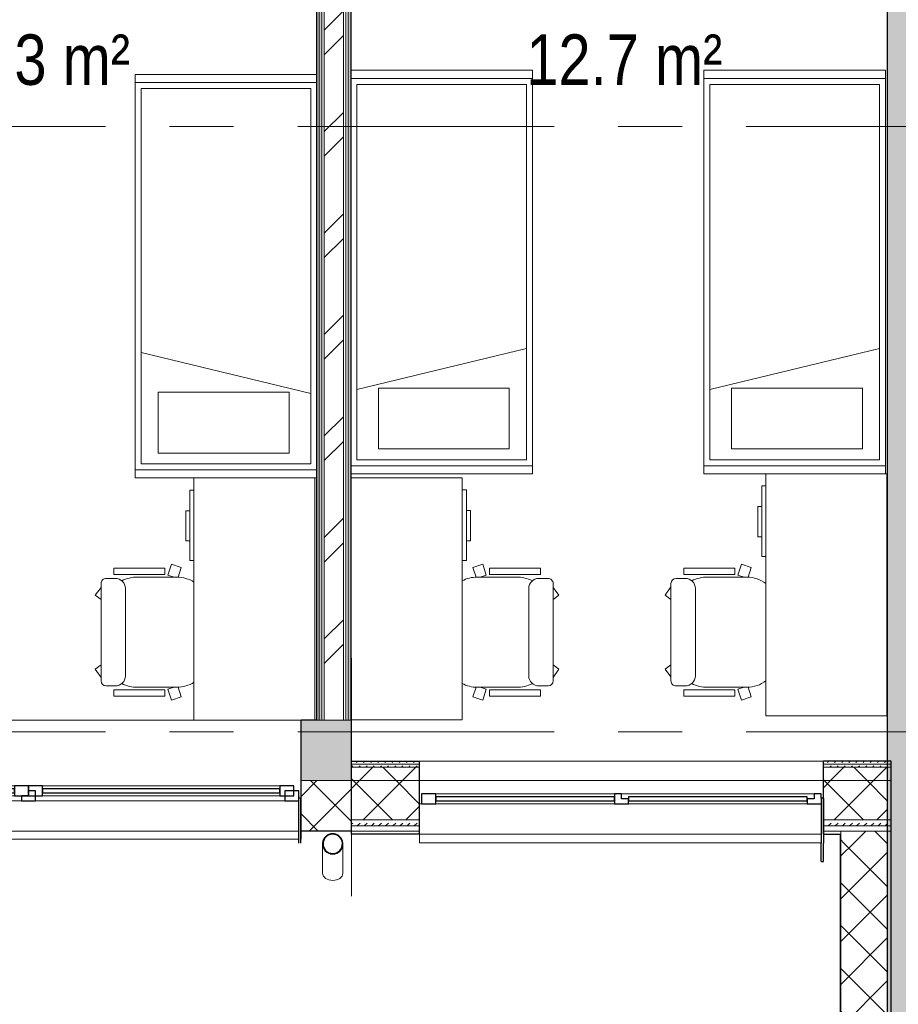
# Model space of a CAD drawing. Header units: millimetres. Extents: x -2180 to 91692, y -6418 to 21859.
# Tile 75 of 256: x 19545 to 23898, y 3150 to 8030. Entities that reach past the tile are written whole.
import ezdxf

# ---------------------------------------------------------------- set-up
doc = ezdxf.new("R2010")
doc.units = ezdxf.units.MM
doc.linetypes.add('Grid Line 1_2_', pattern=[2222.5, 1270, -317.5, 317.5, -317.5])
for name, color, linetype, lineweight, true_color in [('_ hall', 9, 'Continuous', 9, 0x808080), ('Cut Pattern-1', 7, 'Continuous', 9, 0x787878), ('Cut Pattern-2', 7, 'Continuous', 25, 0x787878), ('Cut Pattern-4', 9, 'Continuous', 9, 0x808080), ('Furniture-3', 7, 'Continuous', 9, 0xd4d4d4)]:
    doc.layers.add(name, color=color, linetype=linetype, lineweight=lineweight, true_color=true_color)
for name, color, linetype, lineweight in [('Common Edges', 7, 'Continuous', 9), ('Cut Pattern-3', 7, 'Continuous', 9), ('Floors', 7, 'Continuous', 9), ('Generic Models', 7, 'Continuous', 9), ('Generic Models-2', 7, 'Continuous', 25), ('Grids-1', 7, 'Grid Line 1_2_', 9), ('Room Tags', 7, 'Continuous', 9), ('Walls', 7, 'Continuous', 9), ('Walls-1', 7, 'Continuous', 25), ('Windows', 7, 'Continuous', 9), ('Windows-1', 7, 'Continuous', 25)]:
    doc.layers.add(name, color=color, linetype=linetype, lineweight=lineweight)
doc.styles.add('Swis721 Cn BT', font='swissc.ttf', dxfattribs={"height": 250})
pattern_1 = [(45, (0, 0), (0, 35.35534), [25, -25])]
pattern_2 = [(45, (0, 0), (-106.066, 106.066), []), (135, (0, 0), (-106.066, -106.066), [])]

# ---------------------------------------------------------------- blocks, each defined once
blk = doc.blocks.new('sma_W3 - -A-01 2700x1500mm-V2-1 Korruse  plaan')
at = {"layer": 'Windows'}
for p, q in [((-1350, 125.5), (-1350, 165.2)), ((-1350, 165.2), (-1347.7, 165.2)), ((-1337.7, 165.2), (1350, 165.2)), ((1350, 165.2), (1350, 125.5)), ((-1347.7, -24.5), (-1350, -24.5)), ((-1270, -24.5), (-35, -24.5)), ((35, -24.5), (1270, -24.5)), ((1350, -24.5), (1340, -24.5)), ((-1245, -49.5), (-70, -49.5)), ((70, -49.5), (1235, -49.5)), ((-70, -99.5), (-1245, -99.5)), ((1235, -99.5), (70, -99.5))]:
    blk.add_line(p, q, dxfattribs=at)
at = {"layer": 'Windows-1'}
for p, q in [((-1270, -24.5), (-1340, -24.5)), ((-1340, -24.5), (-1340, -74.5)), ((-1270, -74.5), (-1270, -24.5)), ((35, -24.5), (-35, -24.5)), ((-35, -24.5), (-35, -74.5)), ((35, -49.5), (35, -24.5)), ((1340, -24.5), (1270, -24.5)), ((1270, -24.5), (1270, -49.5)), ((1340, -74.5), (1340, -24.5)), ((-1340, -74.5), (-1270, -74.5)), ((-1245, -49.5), (-1315, -49.5)), ((-1315, -49.5), (-1315, -99.5)), ((-1245, -99.5), (-1245, -49.5)), ((-70, -64.5), (-1245, -64.5)), ((-1245, -64.5), (-1245, -84.5)), ((-1245, -84.5), (-70, -84.5)), ((0, -49.5), (-70, -49.5)), ((-70, -49.5), (-70, -99.5)), ((-70, -84.5), (-70, -64.5)), ((-35, -74.5), (0, -74.5)), ((0, -99.5), (0, -49.5)), ((70, -49.5), (0, -49.5)), ((0, -49.5), (0, -99.5)), ((0, -74.5), (0, -49.5)), ((0, -49.5), (35, -49.5)), ((70, -99.5), (70, -49.5)), ((1235, -64.5), (70, -64.5)), ((70, -64.5), (70, -84.5)), ((70, -84.5), (1235, -84.5)), ((1305, -49.5), (1235, -49.5)), ((1235, -49.5), (1235, -99.5)), ((1235, -84.5), (1235, -64.5)), ((1270, -49.5), (1285, -49.5)), ((1285, -49.5), (1285, -74.5)), ((1285, -74.5), (1340, -74.5)), ((1305, -99.5), (1305, -49.5)), ((-1315, -99.5), (-1245, -99.5)), ((-70, -99.5), (0, -99.5)), ((0, -99.5), (70, -99.5)), ((1235, -99.5), (1305, -99.5))]:
    blk.add_line(p, q, dxfattribs=at)
blk = doc.blocks.new('1_0 W - 2x2 - -A-03-V8-1 Korruse  plaan')
at = {"layer": 'Windows'}
for p, q in [((1000, 223), (-990, 223)), ((1000, 223), (1000, 181)), ((-920, 31), (-35, 31)), ((35, 31), (920, 31)), ((1000, 31), (990, 31)), ((0, -19), (-955, -19)), ((920, -19), (35, -19))]:
    blk.add_line(p, q, dxfattribs=at)
at = {"layer": 'Windows-1'}
for p, q in [((-920, 31), (-990, 31)), ((-990, 2.5), (-990, -19)), ((-955, -19), (-955, 6)), ((-955, 6), (-920, 6)), ((-920, 6), (-920, 31)), ((-35, 16), (-920, 16)), ((-920, 16), (-920, -4)), ((35, 31), (-35, 31)), ((-35, 31), (-35, 6)), ((-35, -4), (-35, 16)), ((-35, 6), (0, 6)), ((0, 6), (0, -19)), ((35, -19), (35, 31)), ((920, 16), (35, 16)), ((35, 16), (35, -4)), ((990, 31), (920, 31)), ((920, 31), (920, -19)), ((920, -4), (920, 16)), ((990, -19), (990, 31)), ((-990, -19), (-955, -19)), ((-920, -4), (-35, -4)), ((0, -19), (35, -19)), ((35, -4), (920, -4)), ((920, -19), (990, -19))]:
    blk.add_line(p, q, dxfattribs=at)
blk = doc.blocks.new('Generic Models 2 - Generic Models 49-1027909-1 Korruse  plaan')
at = {"layer": 'Generic Models'}
for p, q in [((14870.6, 3893), (14870.6, 3746.9)), ((14970.6, 3746.9), (14970.6, 3893)), ((21045.6, 3893), (21045.6, 3746.9)), ((21145.6, 3746.9), (21145.6, 3893))]:
    blk.add_line(p, q, dxfattribs=at)
for centre, start_param, end_param in [((14920.6, 3746.9), 3.141593, 4.712389), ((14920.6, 3746.9), 4.712389, 6.283185), ((21095.6, 3746.9), 3.141593, 4.712389), ((21095.6, 3746.9), 4.712389, 6.283185)]:
    blk.add_ellipse(centre, major_axis=(50, 0), ratio=0.707107, start_param=start_param, end_param=end_param, dxfattribs=at)
for points, knots in [([(14872.7, 3907.4), (14872.6, 3906.9), (14872.1, 3905), (14871.6, 3903.2), (14871.4, 3901.8)], [0.40701164, 0.40701164, 0.40701164, 0.40701164, 0.41666667, 0.44379827, 0.44379827, 0.44379827, 0.44379827]), ([(14874.7, 3906.9), (14875.1, 3908.4), (14875.8, 3910.3), (14876.6, 3912.2), (14876.8, 3912.7)], [0.59337077, 0.59337077, 0.59337077, 0.59337077, 0.625, 0.63444504, 0.63444504, 0.63444504, 0.63444504]), ([(14964.1, 3913.2), (14964.4, 3912.6), (14965.3, 3910.5), (14966.1, 3908.4), (14966.6, 3906.9)], [0.36124868, 0.36124868, 0.36124868, 0.36124868, 0.375, 0.40662923, 0.40662923, 0.40662923, 0.40662923]), ([(14969.8, 3901.8), (14969.6, 3903.2), (14969.2, 3905), (14968.6, 3906.9), (14968.5, 3907.4)], [0.55620173, 0.55620173, 0.55620173, 0.55620173, 0.58333333, 0.59298836, 0.59298836, 0.59298836, 0.59298836]), ([(21047.7, 3907.4), (21047.5, 3906.9), (21047, 3905), (21046.6, 3903.2), (21046.3, 3901.8)], [0.40701164, 0.40701164, 0.40701164, 0.40701164, 0.41666667, 0.44379827, 0.44379827, 0.44379827, 0.44379827]), ([(21049.6, 3906.9), (21050.1, 3908.4), (21050.8, 3910.5), (21051.7, 3912.6), (21052, 3913.2)], [0.59337077, 0.59337077, 0.59337077, 0.59337077, 0.625, 0.63875132, 0.63875132, 0.63875132, 0.63875132]), ([(21139.1, 3913.2), (21139.4, 3912.6), (21140.3, 3910.5), (21141, 3908.4), (21141.5, 3906.9)], [0.36124868, 0.36124868, 0.36124868, 0.36124868, 0.375, 0.40662923, 0.40662923, 0.40662923, 0.40662923]), ([(21144.8, 3901.8), (21144.5, 3903.2), (21144.1, 3905), (21143.6, 3906.9), (21143.4, 3907.4)], [0.55620173, 0.55620173, 0.55620173, 0.55620173, 0.58333333, 0.59298836, 0.59298836, 0.59298836, 0.59298836]), ([(14870.6, 3894.7), (14870.6, 3894.1), (14870.6, 3892.4), (14870.7, 3890.7), (14870.7, 3889.6)], [0.48895944, 0.48895944, 0.48895944, 0.48895944, 0.5, 0.52171444, 0.52171444, 0.52171444, 0.52171444]), ([(14871.8, 3882.3), (14871.9, 3881.5), (14872.4, 3879.8), (14872.9, 3878.1), (14873.2, 3877.2)], [0.56858553, 0.56858553, 0.56858553, 0.56858553, 0.58333333, 0.60220303, 0.60220303, 0.60220303, 0.60220303]), ([(14872.6, 3894.7), (14872.7, 3896.2), (14872.9, 3898.5), (14873.2, 3900.7), (14873.4, 3901.5)], [0.51149976, 0.51149976, 0.51149976, 0.51149976, 0.54166667, 0.55665091, 0.55665091, 0.55665091, 0.55665091]), ([(14873.7, 3882.8), (14873.4, 3884.1), (14873, 3886.4), (14872.8, 3888.7), (14872.7, 3889.7)], [0.43180129, 0.43180129, 0.43180129, 0.43180129, 0.45833333, 0.47846166, 0.47846166, 0.47846166, 0.47846166]), ([(14877.7, 3871.4), (14877.2, 3872.5), (14876.2, 3874.6), (14875.4, 3876.8), (14875.1, 3877.9)], [0.35184878, 0.35184878, 0.35184878, 0.35184878, 0.375, 0.39801844, 0.39801844, 0.39801844, 0.39801844]), ([(14876, 3870.5), (14876.4, 3869.6), (14877.2, 3868.1), (14878.1, 3866.6), (14878.6, 3865.9)], [0.64846585, 0.64846585, 0.64846585, 0.64846585, 0.66666667, 0.68215635, 0.68215635, 0.68215635, 0.68215635]), ([(14883, 3860.1), (14883.7, 3859.2), (14884.9, 3857.9), (14886.1, 3856.8), (14886.6, 3856.3)], [0.72880958, 0.72880958, 0.72880958, 0.72880958, 0.75, 0.76182495, 0.76182495, 0.76182495, 0.76182495]), ([(14954.6, 3856.3), (14955.1, 3856.8), (14956.3, 3858), (14957.5, 3859.2), (14958.2, 3860.1)], [0.23817505, 0.23817505, 0.23817505, 0.23817505, 0.25, 0.27119042, 0.27119042, 0.27119042, 0.27119042]), ([(14962.6, 3865.9), (14963.1, 3866.6), (14964, 3868.1), (14964.8, 3869.6), (14965.3, 3870.5)], [0.31784365, 0.31784365, 0.31784365, 0.31784365, 0.33333333, 0.35153415, 0.35153415, 0.35153415, 0.35153415]), ([(14966.2, 3877.9), (14965.8, 3876.8), (14965, 3874.6), (14964, 3872.5), (14963.5, 3871.4)], [0.60198156, 0.60198156, 0.60198156, 0.60198156, 0.625, 0.64815122, 0.64815122, 0.64815122, 0.64815122]), ([(14968.5, 3889.7), (14968.4, 3888.7), (14968.2, 3886.4), (14967.8, 3884.1), (14967.5, 3882.8)], [0.52153834, 0.52153834, 0.52153834, 0.52153834, 0.54166667, 0.56819871, 0.56819871, 0.56819871, 0.56819871]), ([(14967.9, 3901.5), (14968, 3900.7), (14968.3, 3898.5), (14968.5, 3896.2), (14968.6, 3894.7)], [0.44334909, 0.44334909, 0.44334909, 0.44334909, 0.45833333, 0.48850024, 0.48850024, 0.48850024, 0.48850024]), ([(14968.1, 3877.2), (14968.4, 3878.1), (14968.9, 3879.8), (14969.3, 3881.5), (14969.5, 3882.3)], [0.39779697, 0.39779697, 0.39779697, 0.39779697, 0.41666667, 0.43141447, 0.43141447, 0.43141447, 0.43141447]), ([(14970.5, 3889.6), (14970.6, 3890.7), (14970.6, 3892.4), (14970.6, 3894.1), (14970.6, 3894.7)], [0.47828556, 0.47828556, 0.47828556, 0.47828556, 0.5, 0.51104056, 0.51104056, 0.51104056, 0.51104056]), ([(21045.6, 3894.7), (21045.6, 3894.1), (21045.5, 3892.4), (21045.6, 3890.7), (21045.7, 3889.6)], [0.48895944, 0.48895944, 0.48895944, 0.48895944, 0.5, 0.52171444, 0.52171444, 0.52171444, 0.52171444]), ([(21046.7, 3882.3), (21046.9, 3881.5), (21047.3, 3879.8), (21047.8, 3878.1), (21048.1, 3877.2)], [0.56858553, 0.56858553, 0.56858553, 0.56858553, 0.58333333, 0.60220303, 0.60220303, 0.60220303, 0.60220303]), ([(21047.6, 3894.7), (21047.6, 3896.2), (21047.8, 3898.5), (21048.2, 3900.7), (21048.3, 3901.5)], [0.51149976, 0.51149976, 0.51149976, 0.51149976, 0.54166667, 0.55665091, 0.55665091, 0.55665091, 0.55665091]), ([(21048.6, 3882.8), (21048.4, 3884.1), (21048, 3886.4), (21047.7, 3888.7), (21047.7, 3889.7)], [0.43180129, 0.43180129, 0.43180129, 0.43180129, 0.45833333, 0.47846166, 0.47846166, 0.47846166, 0.47846166]), ([(21052.7, 3871.4), (21052.1, 3872.5), (21051.2, 3874.6), (21050.4, 3876.8), (21050, 3877.9)], [0.35184878, 0.35184878, 0.35184878, 0.35184878, 0.375, 0.39801844, 0.39801844, 0.39801844, 0.39801844]), ([(21050.9, 3870.5), (21051.3, 3869.6), (21052.2, 3868.1), (21053.1, 3866.6), (21053.5, 3865.9)], [0.64846585, 0.64846585, 0.64846585, 0.64846585, 0.66666667, 0.68215635, 0.68215635, 0.68215635, 0.68215635]), ([(21057.9, 3860.1), (21058.7, 3859.2), (21059.8, 3857.9), (21061.1, 3856.8), (21061.5, 3856.3)], [0.72880958, 0.72880958, 0.72880958, 0.72880958, 0.75, 0.76182495, 0.76182495, 0.76182495, 0.76182495]), ([(21129.6, 3856.3), (21130, 3856.8), (21131.3, 3858), (21132.4, 3859.2), (21133.2, 3860.1)], [0.23817505, 0.23817505, 0.23817505, 0.23817505, 0.25, 0.27119042, 0.27119042, 0.27119042, 0.27119042]), ([(21137.6, 3865.9), (21138, 3866.6), (21138.9, 3868.1), (21139.8, 3869.6), (21140.2, 3870.5)], [0.31784365, 0.31784365, 0.31784365, 0.31784365, 0.33333333, 0.35153415, 0.35153415, 0.35153415, 0.35153415]), ([(21141.1, 3877.9), (21140.7, 3876.8), (21139.9, 3874.6), (21139, 3872.5), (21138.4, 3871.4)], [0.60198156, 0.60198156, 0.60198156, 0.60198156, 0.625, 0.64815122, 0.64815122, 0.64815122, 0.64815122]), ([(21143.4, 3889.7), (21143.4, 3888.7), (21143.1, 3886.4), (21142.7, 3884.1), (21142.5, 3882.8)], [0.52153834, 0.52153834, 0.52153834, 0.52153834, 0.54166667, 0.56819871, 0.56819871, 0.56819871, 0.56819871]), ([(21142.8, 3901.5), (21142.9, 3900.7), (21143.3, 3898.5), (21143.5, 3896.2), (21143.5, 3894.7)], [0.44334909, 0.44334909, 0.44334909, 0.44334909, 0.45833333, 0.48850024, 0.48850024, 0.48850024, 0.48850024]), ([(21143, 3877.2), (21143.3, 3878.1), (21143.8, 3879.8), (21144.2, 3881.5), (21144.4, 3882.3)], [0.39779697, 0.39779697, 0.39779697, 0.39779697, 0.41666667, 0.43141447, 0.43141447, 0.43141447, 0.43141447]), ([(21145.4, 3889.6), (21145.5, 3890.7), (21145.6, 3892.4), (21145.5, 3894.1), (21145.5, 3894.7)], [0.47828556, 0.47828556, 0.47828556, 0.47828556, 0.5, 0.51104056, 0.51104056, 0.51104056, 0.51104056])]:
    blk.add_open_spline(points, degree=3, knots=knots, dxfattribs=at)
for points in [[(14877.3, 3918), (14876.6, 3916.7), (14875.9, 3915.4), (14875.3, 3914)], [(14879.7, 3918), (14880.9, 3920), (14882.2, 3921.9), (14883.7, 3923.7)], [(14885.3, 3928.3), (14884.2, 3927.3), (14883.2, 3926.1), (14882.2, 3925)], [(14887.3, 3927.6), (14889.1, 3929.3), (14891, 3930.8), (14893, 3932.2)], [(14895.6, 3936.3), (14894.3, 3935.5), (14893.1, 3934.7), (14891.8, 3933.9)], [(14897.1, 3934.8), (14899.5, 3936.2), (14902, 3937.5), (14904.6, 3938.4)], [(14907.7, 3941.3), (14906.4, 3940.9), (14905.1, 3940.5), (14903.9, 3940.1)], [(14908.5, 3939.4), (14912.4, 3940.5), (14916.5, 3941), (14920.6, 3941)], [(14920.6, 3941), (14924.7, 3941), (14928.8, 3940.5), (14932.7, 3939.4)], [(14937.3, 3940.1), (14936.1, 3940.5), (14934.8, 3941), (14933.6, 3941.3)], [(14936.6, 3938.2), (14939.2, 3937.3), (14941.7, 3936.2), (14944.1, 3934.8)], [(14949.4, 3933.9), (14948.2, 3934.7), (14946.9, 3935.5), (14945.6, 3936.3)], [(14948.2, 3932.2), (14950.2, 3930.8), (14952.1, 3929.3), (14953.9, 3927.6)], [(14959, 3925), (14958.1, 3926.1), (14957, 3927.3), (14956, 3928.3)], [(14957.5, 3923.7), (14959, 3921.9), (14960.3, 3920), (14961.6, 3918)], [(14966, 3914), (14965.3, 3915.4), (14964.7, 3916.7), (14963.9, 3918)], [(21052.3, 3918), (21051.5, 3916.7), (21050.8, 3915.4), (21050.2, 3914)], [(21054.6, 3918), (21055.8, 3920), (21057.2, 3921.9), (21058.7, 3923.7)], [(21060.2, 3928.3), (21059.1, 3927.3), (21058.1, 3926.1), (21057.1, 3925)], [(21062.3, 3927.6), (21064, 3929.3), (21066, 3930.8), (21068, 3932.2)], [(21070.6, 3936.3), (21069.3, 3935.5), (21068, 3934.7), (21066.8, 3933.9)], [(21072.1, 3934.8), (21074.5, 3936.2), (21076.9, 3937.5), (21079.5, 3938.4)], [(21082.6, 3941.3), (21081.3, 3940.9), (21080.1, 3940.5), (21078.8, 3940.1)], [(21083.4, 3939.4), (21087.4, 3940.5), (21091.5, 3941), (21095.6, 3941)], [(21095.6, 3941), (21099.6, 3941), (21103.7, 3940.5), (21107.7, 3939.4)], [(21112.3, 3940.1), (21111, 3940.5), (21109.8, 3941), (21108.5, 3941.3)], [(21111.6, 3938.2), (21114.1, 3937.3), (21116.6, 3936.2), (21119, 3934.8)], [(21124.3, 3933.9), (21123.1, 3934.7), (21121.8, 3935.5), (21120.6, 3936.3)], [(21123.2, 3932.2), (21125.2, 3930.8), (21127.1, 3929.3), (21128.8, 3927.6)], [(21134, 3925), (21133, 3926.1), (21132, 3927.3), (21130.9, 3928.3)], [(21132.4, 3923.7), (21133.9, 3921.9), (21135.3, 3920), (21136.5, 3918)], [(21140.9, 3914), (21140.3, 3915.4), (21139.6, 3916.7), (21138.9, 3918)], [(14884.5, 3861.4), (14882.9, 3863.2), (14881.5, 3865), (14880.2, 3867)], [(14893.6, 3853.3), (14891.6, 3854.6), (14889.7, 3856.2), (14887.9, 3857.8)], [(14953.3, 3857.8), (14951.5, 3856.2), (14949.6, 3854.7), (14947.6, 3853.3)], [(14961, 3867), (14959.7, 3865), (14958.3, 3863.1), (14956.8, 3861.4)], [(21059.4, 3861.4), (21057.9, 3863.2), (21056.5, 3865), (21055.2, 3867)], [(21068.6, 3853.3), (21066.6, 3854.6), (21064.7, 3856.2), (21062.9, 3857.8)], [(21128.2, 3857.8), (21126.4, 3856.2), (21124.5, 3854.7), (21122.5, 3853.3)], [(21135.9, 3867), (21134.7, 3865), (21133.2, 3863.1), (21131.7, 3861.4)], [(14892.5, 3851.6), (14893.5, 3850.9), (14894.6, 3850.3), (14895.6, 3849.7)], [(14905, 3847.6), (14902.5, 3848.5), (14900, 3849.5), (14897.6, 3850.8)], [(14904.3, 3845.7), (14905.4, 3845.3), (14906.5, 3844.9), (14907.7, 3844.7)], [(14920.6, 3845), (14916.6, 3845), (14912.6, 3845.5), (14908.8, 3846.5)], [(14932.5, 3846.5), (14928.6, 3845.5), (14924.6, 3845), (14920.6, 3845)], [(14933.6, 3844.7), (14934.7, 3845), (14935.8, 3845.3), (14936.9, 3845.7)], [(14943.6, 3850.8), (14941.2, 3849.5), (14938.8, 3848.3), (14936.3, 3847.5)], [(14945.6, 3849.7), (14946.7, 3850.3), (14947.7, 3850.9), (14948.7, 3851.6)], [(21067.5, 3851.6), (21068.5, 3850.9), (21069.5, 3850.3), (21070.6, 3849.7)], [(21079.9, 3847.6), (21077.4, 3848.5), (21074.9, 3849.5), (21072.6, 3850.8)], [(21079.3, 3845.7), (21080.4, 3845.3), (21081.5, 3844.9), (21082.6, 3844.7)], [(21095.6, 3845), (21091.6, 3845), (21087.6, 3845.5), (21083.7, 3846.5)], [(21107.4, 3846.5), (21103.5, 3845.5), (21099.5, 3845), (21095.6, 3845)], [(21108.5, 3844.7), (21109.6, 3845), (21110.7, 3845.3), (21111.8, 3845.7)], [(21118.5, 3850.8), (21116.2, 3849.5), (21113.7, 3848.3), (21111.2, 3847.5)], [(21120.6, 3849.7), (21121.6, 3850.3), (21122.6, 3850.9), (21123.6, 3851.6)]]:
    blk.add_open_spline(points, degree=3, dxfattribs=at)
at = {"layer": 'Generic Models-2'}
for centre, radius, start, end in [((14920.6, 3893), 50, 90, 175.7225), ((14920.6, 3893), 48, 90, 175.5439), ((14920.6, 3893), 50, 4.2775, 90), ((14920.6, 3893), 48, 4.4561, 90), ((21095.6, 3893), 50, 90, 175.7225), ((21095.6, 3893), 48, 90, 175.5439), ((21095.6, 3893), 50, 4.2775, 90), ((21095.6, 3893), 48, 4.4561, 90), ((14920.6, 3893), 50, 175.7225, 270), ((14920.6, 3893), 48, 175.5439, 270), ((14920.6, 3893), 50, 270, 4.2775), ((14920.6, 3893), 48, 270, 4.4561), ((21095.6, 3893), 50, 175.7225, 270), ((21095.6, 3893), 48, 175.5439, 270), ((21095.6, 3893), 50, 270, 4.2775), ((21095.6, 3893), 48, 270, 4.4561)]:
    blk.add_arc(centre, radius, start, end, dxfattribs=at)
blk = doc.blocks.new('voodi_rfa sahtlitega 900x2000mm - voodi_rfa sahtlitega 900x2000mm-V55-1 Korruse  plaan')
at = {"layer": 'Furniture-3'}
for p, q in [((-1070, -460), (-1070, 440)), ((-1070, 440), (-1030, 440)), ((890, 440), (-1030, 440)), ((-1030, 440), (-1030, -460)), ((890, -460), (890, 440)), ((890, -460), (890, 440)), ((890, 440), (930, 440)), ((930, 440), (930, -460)), ((-1000, -430), (-1000, 410)), ((-1000, 410), (860, 410)), ((-652.4, -430), (-449, 410)), ((860, 410), (860, -430)), ((-946.7, 325), (-645.2, 325)), ((-946.7, 325), (-946.7, -323.8)), ((-645.2, 325), (-645.2, -323.8)), ((-946.7, -323.8), (-645.2, -323.8)), ((860, -430), (-1000, -430))]:
    blk.add_line(p, q, dxfattribs=at)
blk = doc.blocks.new('voodi_rfa sahtlitega 900x2000mm - voodi_rfa sahtlitega 900x2000mm-V57-1 Korruse  plaan')
at = {"layer": 'Furniture-3'}
for p, q in [((-1070, -440), (-1070, 460)), ((-1030, 460), (-1030, -440)), ((890, -440), (890, 460)), ((890, -440), (890, 460)), ((930, 460), (930, -440)), ((-1000, -410), (-1000, 430)), ((-1000, 430), (860, 430)), ((-652.4, 430), (-449, -410)), ((860, 430), (860, -410)), ((-946.7, 323.8), (-645.2, 323.8)), ((-946.7, -325), (-946.7, 323.8)), ((-645.2, -325), (-645.2, 323.8)), ((-946.7, -325), (-645.2, -325)), ((860, -410), (-1000, -410)), ((-1030, -440), (-1070, -440)), ((-1030, -440), (890, -440)), ((930, -440), (890, -440))]:
    blk.add_line(p, q, dxfattribs=at)
blk = doc.blocks.new('voodi_rfa sahtlitega 900x2000mm - voodi_rfa sahtlitega 900x2000mm-V58-1 Korruse  plaan')
at = {"layer": 'Furniture-3'}
for p, q in [((-1070, -440), (-1070, 460)), ((-1070, 460), (-1030, 460)), ((890, 460), (-1030, 460)), ((-1030, 460), (-1030, -440)), ((890, -440), (890, 460)), ((890, -440), (890, 460)), ((890, 460), (930, 460)), ((930, 460), (930, -440)), ((-1000, -410), (-1000, 430)), ((-1000, 430), (860, 430)), ((-652.4, 430), (-449, -410)), ((860, 430), (860, -410)), ((-946.7, 323.8), (-645.2, 323.8)), ((-946.7, -325), (-946.7, 323.8)), ((-645.2, -325), (-645.2, 323.8)), ((-946.7, -325), (-645.2, -325)), ((860, -410), (-1000, -410)), ((-1030, -440), (-1070, -440)), ((-1030, -440), (890, -440)), ((930, -440), (890, -440))]:
    blk.add_line(p, q, dxfattribs=at)
blk = doc.blocks.new('kirjutuslaud 1400 - kirjutuslaud 1400-V62-1 Korruse  plaan')
at = {"layer": 'Furniture-3'}
for p, q in [((600, 350), (-600, 350)), ((190, 350), (190, 370)), ((540, 370), (190, 370)), ((287.5, 390), (437.5, 390)), ((287.5, 390), (287.5, 370)), ((437.5, 370), (437.5, 390)), ((540, 370), (540, 350)), ((600, -250), (-600, -250))]:
    blk.add_line(p, q, dxfattribs=at)
blk = doc.blocks.new('kirjutuslaud 1400 - kirjutuslaud 1400-V64-1 Korruse  plaan')
at = {"layer": 'Furniture-3'}
for p, q in [((-600, -350), (-600, 202.2)), ((600, 202.2), (600, -350)), ((-600, -350), (600, -350)), ((190, -370), (190, -350)), ((190, -370), (540, -370)), ((287.5, -370), (287.5, -390)), ((437.5, -390), (287.5, -390)), ((437.5, -390), (437.5, -370)), ((540, -350), (540, -370))]:
    blk.add_line(p, q, dxfattribs=at)
blk = doc.blocks.new('kirjutuslaud 1400 - kirjutuslaud 1400-V65-1 Korruse  plaan')
at = {"layer": 'Furniture-3'}
for p, q in [((-600, -250), (-600, 350)), ((600, 350), (-600, 350)), ((190, 350), (190, 370)), ((540, 370), (190, 370)), ((287.5, 390), (437.5, 390)), ((287.5, 390), (287.5, 370)), ((437.5, 370), (437.5, 390)), ((540, 370), (540, 350)), ((600, -243.4), (600, -250)), ((600, -250), (-600, -250))]:
    blk.add_line(p, q, dxfattribs=at)
blk = doc.blocks.new('M_Chair-Executive - M_Chair-Executive-V82-1 Korruse  plaan')
at = {"layer": 'Furniture-3'}
for p, q in [((-100.3, 247.3), (382.2, 247.3)), ((-41.7, 275.7), (-83.8, 247.3)), ((-21.1, 247.3), (-41.7, 275.7)), ((303, 247.3), (323.6, 275.7)), ((323.6, 275.7), (362.7, 247.3)), ((-125.5, 222.1), (-125.5, 177)), ((407.5, 222.1), (407.5, 177)), ((-176.5, 184.3), (-144.6, 184.3)), ((-176.5, -68.4), (-176.5, 184.3)), ((-144.6, -68.4), (-144.6, 184.3)), ((426.2, -68.4), (426.2, 184.3)), ((458.5, 184.3), (426.2, 184.3)), ((458.5, -68.4), (458.5, 184.3)), ((-74.8, 126.3), (356.8, 126.3)), ((-132.1, -129.5), (-132.1, 66.2)), ((414, -129.5), (414, 66.2)), ((-195.6, -101.6), (-142, -84.2)), ((-176.5, -68.4), (-144.6, -68.4)), ((-142, -84.2), (-132.1, -114.8)), ((424, -84.2), (414, -114.8)), ((477.6, -101.6), (424, -84.2)), ((458.5, -68.4), (426.2, -68.4)), ((-195.6, -101.6), (-179.9, -149.9)), ((-179.9, -149.9), (-132, -134.3)), ((414, -134.3), (461.9, -149.9)), ((461.9, -149.9), (477.6, -101.6))]:
    blk.add_line(p, q, dxfattribs=at)
for centre, radius, start, end in [((-100.3, 222.1), 25.2, 90, 180), ((382.2, 222.1), 25.2, 360, 90), ((-74.8, 177), 50.7, 180, 270), ((356.8, 177), 50.7, 270, 360), ((45.7, 66.2), 177.8, 153.8342, 180), ((236.2, 66.2), 177.8, 360, 26.1684), ((20.3, -129.5), 152.4, 180, 213.2691), ((261.6, -129.5), 152.4, 326.7309, 360)]:
    blk.add_arc(centre, radius, start, end, dxfattribs=at)
blk = doc.blocks.new('M_Chair-Executive - M_Chair-Executive-V84-1 Korruse  plaan')
at = {"layer": 'Furniture-3'}
for p, q in [((-195.6, 101.6), (-179.9, 149.9)), ((-179.9, 149.9), (-132, 134.3)), ((414, 134.3), (461.9, 149.9)), ((461.9, 149.9), (477.6, 101.6)), ((-195.6, 101.6), (-142, 84.2)), ((-142, 84.2), (-132.1, 114.8)), ((-132.1, 129.5), (-132.1, -66.2)), ((414, 129.5), (414, -66.2)), ((424, 84.2), (414, 114.8)), ((477.6, 101.6), (424, 84.2)), ((-176.5, 68.4), (-176.5, -184.3)), ((-176.5, 68.4), (-144.6, 68.4)), ((-144.6, 68.4), (-144.6, -184.3)), ((426.2, 68.4), (426.2, -184.3)), ((458.5, 68.4), (426.2, 68.4)), ((458.5, 68.4), (458.5, -184.3)), ((-74.8, -126.3), (356.8, -126.3)), ((-176.5, -184.3), (-144.6, -184.3)), ((-125.5, -222.1), (-125.5, -177)), ((407.5, -222.1), (407.5, -177)), ((458.5, -184.3), (426.2, -184.3)), ((-100.3, -247.3), (382.2, -247.3)), ((-41.7, -275.7), (-83.8, -247.3)), ((-21.1, -247.3), (-41.7, -275.7)), ((303, -247.3), (323.6, -275.7)), ((323.6, -275.7), (362.7, -247.3))]:
    blk.add_line(p, q, dxfattribs=at)
for centre, radius, start, end in [((20.3, 129.5), 152.4, 150.9677, 180), ((261.6, 129.5), 152.4, 0, 29.0323), ((45.7, -66.2), 177.8, 180, 206.1658), ((236.2, -66.2), 177.8, 333.8316, 0), ((-74.8, -177), 50.7, 90, 180), ((356.8, -177), 50.7, 0, 90), ((-100.3, -222.1), 25.2, 180, 270), ((382.2, -222.1), 25.2, 270, 0)]:
    blk.add_arc(centre, radius, start, end, dxfattribs=at)
blk = doc.blocks.new('M_Chair-Executive - M_Chair-Executive-V85-1 Korruse  plaan')
at = {"layer": 'Furniture-3'}
for p, q in [((-195.6, 101.6), (-179.9, 149.9)), ((-179.9, 149.9), (-132, 134.3)), ((414, 134.3), (461.9, 149.9)), ((461.9, 149.9), (477.6, 101.6)), ((-195.6, 101.6), (-142, 84.2)), ((-142, 84.2), (-132.1, 114.8)), ((-132.1, 129.5), (-132.1, -66.2)), ((414, 129.5), (414, -66.2)), ((424, 84.2), (414, 114.8)), ((477.6, 101.6), (424, 84.2)), ((-176.5, 68.4), (-176.5, -184.3)), ((-176.5, 68.4), (-144.6, 68.4)), ((-144.6, 68.4), (-144.6, -184.3)), ((426.2, 68.4), (426.2, -184.3)), ((458.5, 68.4), (426.2, 68.4)), ((458.5, 68.4), (458.5, -184.3)), ((-74.8, -126.3), (356.8, -126.3)), ((-176.5, -184.3), (-144.6, -184.3)), ((-125.5, -222.1), (-125.5, -177)), ((407.5, -222.1), (407.5, -177)), ((458.5, -184.3), (426.2, -184.3)), ((-100.3, -247.3), (382.2, -247.3)), ((-41.7, -275.7), (-83.8, -247.3)), ((-21.1, -247.3), (-41.7, -275.7)), ((303, -247.3), (323.6, -275.7)), ((323.6, -275.7), (362.7, -247.3))]:
    blk.add_line(p, q, dxfattribs=at)
for centre, radius, start, end in [((20.3, 129.5), 152.4, 142.1023, 180), ((261.6, 129.5), 152.4, 0, 37.8977), ((45.7, -66.2), 177.8, 180, 206.1658), ((236.2, -66.2), 177.8, 333.8316, 0), ((-74.8, -177), 50.7, 90, 180), ((356.8, -177), 50.7, 0, 90), ((-100.3, -222.1), 25.2, 180, 270), ((382.2, -222.1), 25.2, 270, 0)]:
    blk.add_arc(centre, radius, start, end, dxfattribs=at)
blk = doc.blocks.new('Generic Models 20 - Generic Models 17-1545920-1 Korruse  plaan')
at = {"layer": 'Generic Models-2'}
for p, q in [((20926.3, 4157.6), (20926.3, 3948.7)), ((20936.3, 4171.1), (20928.6, 4171.1)), ((20936.3, 4171.1), (20936.3, 3948.7)), ((23526.3, 4171.1), (23516.3, 4171.1)), ((23516.3, 4171.1), (23516.3, 3948.7)), ((23526.3, 4171.1), (23526.3, 3948.7)), ((23516.3, 3857.6), (23516.3, 3948.7)), ((23526.3, 3857.6), (23526.3, 3948.7)), ((23516.3, 3857.6), (23526.3, 3857.6))]:
    blk.add_line(p, q, dxfattribs=at)

msp = doc.modelspace()

# ---------------------------------------------------------------- hatches: boundary and pattern name
at = {"layer": 'Cut Pattern-1'}
h = msp.add_hatch(dxfattribs=at)
h.set_pattern_fill('FP_3', color=256, style=0, pattern_type=2)
h.set_pattern_definition([(45, (0, 0), (-251.447, 251.447), []), (45, (0, 381), (-251.447, 251.447), [])])
h.paths.add_polyline_path([(21093.9, 4558.6), (21148.5, 4559), (21148.5, 9155.1), (21053.5, 9155.1), (21053.5, 4558.6)], flags=0)
at = {"layer": 'Cut Pattern-2'}
for points in [[(23863.1, -362.6), (24163.1, -362.6), (24163.1, 10568.4), (23843.1, 10568.4), (23843.1, 10424.4), (24118.1, 10424.4), (24118.1, 3948.7), (23843.1, 3948.7), (23843.1, -362.6), (23863.1, -340.8)], [(24118.1, 3948.7), (24118.1, 10424.4), (23843.1, 10424.4), (23843.1, 3948.7)]]:
    msp.add_hatch(color=256, dxfattribs=at).paths.add_polyline_path(points, flags=0)
h = msp.add_hatch(color=256, dxfattribs=at)
h.paths.add_polyline_path([(17854, 4258.6), (18238.6, 4258.6), (18238.6, 4558.6), (17854, 4558.6)], flags=0)
h.paths.add_polyline_path([(21188.6, 4258.6), (21188.6, 4558.6), (20938.6, 4558.6), (20938.6, 4258.6)], flags=0)
at = {"layer": 'Cut Pattern-3'}
h = msp.add_hatch(dxfattribs=at)
h.set_pattern_fill('FP_1', color=256, style=0, pattern_type=2)
h.set_pattern_definition(pattern_1)
h.paths.add_polyline_path([(21041.5, 4558.6), (21041.5, 9130.6), (21029, 9130.6), (21029, 4558.6)], flags=0)
h = msp.add_hatch(dxfattribs=at)
h.set_pattern_fill('FP_1', color=256, style=0, pattern_type=2)
h.set_pattern_definition(pattern_1)
h.paths.add_polyline_path([(21029, 4558.6), (21029, 9118.1), (21016.5, 9118.1), (21016.5, 4558.6)], flags=0)
h = msp.add_hatch(dxfattribs=at)
h.set_pattern_fill('FP_1', color=256, style=0, pattern_type=2)
h.set_pattern_definition(pattern_1)
h.paths.add_polyline_path([(21185.5, 4558.6), (21185.5, 9118.1), (21173, 9118.1), (21173, 4558.6)], flags=0)
h = msp.add_hatch(dxfattribs=at)
h.set_pattern_fill('FP_1', color=256, style=0, pattern_type=2)
h.set_pattern_definition(pattern_1)
h.paths.add_polyline_path([(21249.3, 4339.6), (21526.3, 4339.6), (21526.3, 4354.6), (21189.5, 4354.6), (21189.5, 4339.6), (21222.6, 4339.6)], flags=0)
h.paths.add_polyline_path([(23736, 4339.6), (23843.1, 4340.5), (23843.1, 4354.6), (23526.3, 4354.6), (23526.3, 4339.6)], flags=0)
h = msp.add_hatch(dxfattribs=at)
h.set_pattern_fill('FP_1', color=256, style=0, pattern_type=2)
h.set_pattern_definition(pattern_1)
h.paths.add_polyline_path([(21526.3, 4324.6), (21526.3, 4339.6), (21189.5, 4339.6), (21189.5, 4324.6), (21249.3, 4324.6)], flags=0)
h.paths.add_polyline_path([(23736, 4324.6), (23843.1, 4325.5), (23843.1, 4339.6), (23526.3, 4339.6), (23526.3, 4324.6)], flags=0)
at = {"layer": 'Cut Pattern-4'}
h = msp.add_hatch(dxfattribs=at)
h.set_pattern_fill('FP_2', color=256, style=0, pattern_type=2)
h.set_pattern_definition(pattern_2)
h.paths.add_polyline_path([(23526.3, 4258.6), (23843.1, 4258.6), (23843.1, 4324.6), (23526.3, 4324.6), (23526.3, 4281.2)], flags=0)
h.paths.add_polyline_path([(21249.3, 4258.6), (21526.3, 4258.6), (21526.3, 4324.6), (21189.5, 4324.6), (21189.5, 4258.6)], flags=0)
h = msp.add_hatch(dxfattribs=at)
h.set_pattern_fill('FP_2', color=256, style=0, pattern_type=2)
h.set_pattern_definition(pattern_2)
h.paths.add_polyline_path([(21188.6, 4008.6), (21188.6, 4258.6), (20938.6, 4258.6), (20938.6, 4008.6), (21093.9, 4008.6)], flags=0)
h.paths.add_polyline_path([(17854, 4008.6), (18238.6, 4008.6), (18238.6, 4258.6), (17824, 4258.6), (17824, 4008.6)], flags=0)
h.paths.add_polyline_path([(15032.6, 4008.6), (15124, 4008.6), (15124, 4258.6), (14849.5, 4258.6), (14849.5, 4008.6), (14877.2, 4008.6)], flags=0)
h = msp.add_hatch(dxfattribs=at)
h.set_pattern_fill('FP_2', color=256, style=0, pattern_type=2)
h.set_pattern_definition(pattern_2)
h.paths.add_polyline_path([(21249.3, 4063.6), (21526.3, 4063.6), (21526.3, 4258.6), (21189.5, 4258.6), (21189.5, 4063.6)], flags=0)
h.paths.add_polyline_path([(23843.1, 4063.6), (23843.1, 4258.6), (23526.3, 4258.6), (23526.3, 4063.6), (23736, 4063.6)], flags=0)
h = msp.add_hatch(dxfattribs=at)
h.set_pattern_fill('FP_1', color=256, style=0, pattern_type=2)
h.set_pattern_definition(pattern_1)
h.paths.add_polyline_path([(21249.3, 4033.6), (21526.3, 4033.6), (21526.3, 4063.6), (21189.5, 4063.6), (21189.5, 4033.6)], flags=0)
h.paths.add_polyline_path([(23843.1, 4033.6), (23843.1, 4063.6), (23526.3, 4063.6), (23526.3, 4033.6), (23736, 4033.6)], flags=0)
h = msp.add_hatch(dxfattribs=at)
h.set_pattern_fill('FP_2', color=256, style=0, pattern_type=2)
h.set_pattern_definition(pattern_2)
h.paths.add_polyline_path([(23736, 3948.7), (23843.1, 3948.7), (23843.1, 4008.6), (23613.1, 4008.6), (23613.1, 3948.7)], flags=0)
h = msp.add_hatch(dxfattribs=at)
h.set_pattern_fill('FP_2', color=256, style=0, pattern_type=2)
h.set_pattern_definition(pattern_2)
h.paths.add_polyline_path([(23843.1, -362.6), (23863.1, -362.6), (23863.1, -340.8)], flags=0)
h.paths.add_polyline_path([(23736, -362.6), (23843.1, -362.6), (23843.1, 3948.7), (23613.1, 3948.7), (23613.1, -362.6)], flags=0)

# ---------------------------------------------------------------- linework, layer by layer
at = {"layer": '_ hall'}
msp.add_line((21188.6, 3685.6), (21188.6, 4865.6), dxfattribs=at)
at = {"layer": 'Common Edges'}
for p, q in [((21041.5, 4558.6), (21041.5, 9143.1)), ((21053.5, 4558.6), (21053.5, 9155.1)), ((21148.5, 9155.1), (21148.5, 4558.6)), ((21160.5, 9143.1), (21160.5, 4558.6)), ((21029, 9118.1), (21029, 4558.6)), ((21173, 9118.1), (21173, 4558.6)), ((21016.5, 4558.6), (21185.5, 4558.6)), ((21526.3, 4339.6), (21189.5, 4339.6)), ((21526.3, 4324.6), (21189.5, 4324.6)), ((23863.1, 4339.6), (23526.3, 4339.6)), ((23863.1, 4324.6), (23526.3, 4324.6)), ((20938.6, 4258.6), (21188.6, 4258.6)), ((21526.3, 4258.6), (21189.5, 4258.6)), ((23863.1, 4258.6), (23526.3, 4258.6)), ((21526.3, 4063.6), (21189.5, 4063.6)), ((23863.1, 4063.6), (23526.3, 4063.6)), ((20938.6, 4008.6), (21188.6, 4008.6)), ((21526.3, 4033.6), (21189.5, 4033.6)), ((21526.3, 4008.6), (21189.5, 4008.6)), ((23863.1, 4033.6), (23526.3, 4033.6)), ((23526.3, 4008.6), (23863.1, 4008.6)), ((23613.1, -613.6), (23613.1, 4008.6)), ((23612.1, 3992.6), (23613.1, 3992.6))]:
    msp.add_line(p, q, dxfattribs=at)
at = {"layer": 'Floors'}
msp.add_line((21526.3, 4258.6), (23526.3, 4258.6), dxfattribs=at)
at = {"layer": 'Grids-1'}
for p, q in [((919.8, 7500), (34984.4, 7500)), ((919.8, 4500), (34984.4, 4500))]:
    msp.add_line(p, q, dxfattribs=at)
at = {"layer": 'Walls'}
for p, q in [((18238.6, 4558.6), (20938.6, 4558.6)), ((21526.3, 4354.6), (23526.3, 4354.6)), ((20926.3, 4007.6), (18238.6, 4007.6)), ((20938.6, 4007.6), (20936.3, 4007.6)), ((23516.3, 3992.6), (21526.3, 3992.6))]:
    msp.add_line(p, q, dxfattribs=at)
at = {"layer": 'Walls-1'}
for p, q in [((21016.5, 4558.6), (21016.5, 9118.1)), ((21185.5, 9118.1), (21185.5, 4558.6)), ((23843.1, 8568.1), (23843.1, -362.6)), ((21016.5, 4558.6), (20938.6, 4558.6)), ((20938.6, 4007.6), (20938.6, 4558.6)), ((21188.6, 4558.6), (21185.5, 4558.6)), ((21188.6, 4007.6), (21188.6, 4558.6)), ((21189.5, 4354.6), (21526.3, 4354.6)), ((21189.5, 3992.6), (21189.5, 4354.6)), ((21526.3, 3992.6), (21526.3, 4354.6)), ((23863.1, 4354.6), (23526.3, 4354.6)), ((23526.3, 3992.6), (23526.3, 4354.6)), ((23863.1, -362.6), (23863.1, 4354.6)), ((21188.6, 4007.6), (20938.6, 4007.6)), ((21526.3, 3992.6), (21189.5, 3992.6)), ((23526.3, 3992.6), (23612.1, 3992.6)), ((23612.1, -613.6), (23612.1, 3992.6))]:
    msp.add_line(p, q, dxfattribs=at)

# ---------------------------------------------------------------- block references
at = {"layer": 'Furniture-3'}
for name, p, rotation in [('voodi_rfa sahtlitega 900x2000mm - voodi_rfa sahtlitega 900x2000mm-V57-1 Korruse  plaan', (21645.5, 6849), 89.9999999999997), ('voodi_rfa sahtlitega 900x2000mm - voodi_rfa sahtlitega 900x2000mm-V58-1 Korruse  plaan', (23394.8, 6849), 89.99999999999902), ('voodi_rfa sahtlitega 900x2000mm - voodi_rfa sahtlitega 900x2000mm-V55-1 Korruse  plaan', (20556.5, 6828.6), 89.9999999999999), ('kirjutuslaud 1400 - kirjutuslaud 1400-V62-1 Korruse  plaan', (20757.7, 5158.6), 89.9999999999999), ('kirjutuslaud 1400 - kirjutuslaud 1400-V64-1 Korruse  plaan', (21387.7, 5159), 90.0000000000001), ('kirjutuslaud 1400 - kirjutuslaud 1400-V65-1 Korruse  plaan', (23591.4, 5179), 90.00000000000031), ('M_Chair-Executive - M_Chair-Executive-V82-1 Korruse  plaan', (20195.1, 4853.1), 89.9999999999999), ('M_Chair-Executive - M_Chair-Executive-V84-1 Korruse  plaan', (21940.3, 4853.1), 90.0000000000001), ('M_Chair-Executive - M_Chair-Executive-V85-1 Korruse  plaan', (23018.8, 5135), 270.0000000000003)]:
    msp.add_blockref(name, p, dxfattribs=dict(at, rotation=rotation))
at = {"layer": 'Generic Models'}
msp.add_blockref('Generic Models 2 - Generic Models 49-1027909-1 Korruse  plaan', (0, 52), dxfattribs=at)
at = {"layer": 'Generic Models-2'}
msp.add_blockref('Generic Models 20 - Generic Models 17-1545920-1 Korruse  plaan', (0, 0), dxfattribs=at)
at = {"layer": 'Windows', "rotation": 180}
for name, p in [('sma_W3 - -A-01 2700x1500mm-V2-1 Korruse  plaan', (19588.6, 4133.1)), ('1_0 W - 2x2 - -A-03-V8-1 Korruse  plaan', (22526.3, 4173.6))]:
    msp.add_blockref(name, p, dxfattribs=at)

# ---------------------------------------------------------------- texts
at = {"layer": 'Room Tags', "char_height": 250, "width": 1250.632, "attachment_point": 1, "style": 'Swis721 Cn BT'}
for s, insert in [('12.3 m²', (19120.7, 7956.8)), ('12.7 m²', (22054.9, 7956.8))]:
    msp.add_mtext(s, dxfattribs=dict(at, insert=insert))

doc.saveas('drawing.dxf')
